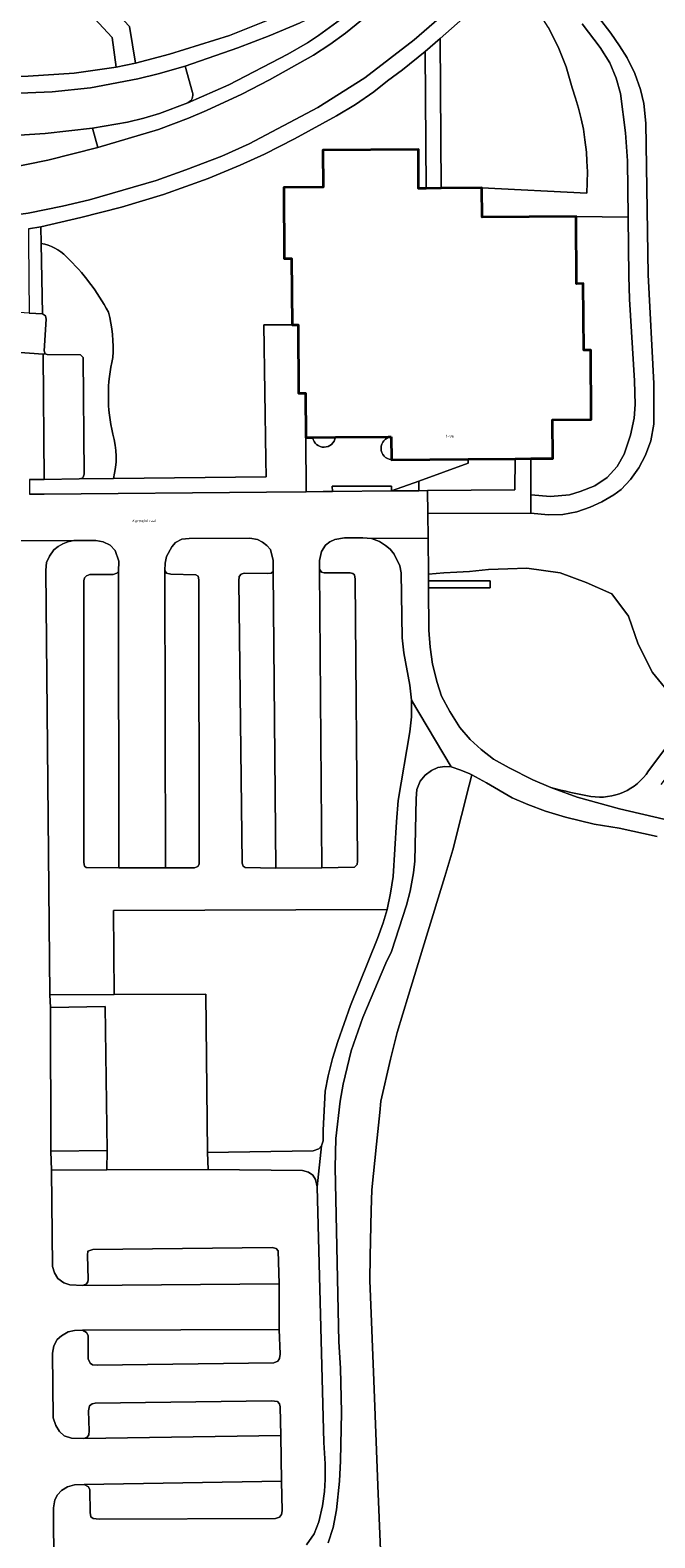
# Model space of a CAD drawing. Header units: metres. Extents: x 197700 to 204338, y 317132 to 325229.
# Tile 66 of 256: x 199010 to 199091, y 319720 to 319915. Entities that reach past the tile are written whole.
import ezdxf
from ezdxf.enums import TextEntityAlignment as Align

# ---------------------------------------------------------------- set-up
doc = ezdxf.new("R2010")
doc.units = ezdxf.units.M
for name, color, linetype, lineweight in [('B-WE-GR-BEPLANTING_CULTUUR_BODEMBEDEKKER-GV', 90, 'Continuous', 18), ('B-WE-GR-BEPLANTING_CULTUUR_BOSPLANTSOEN-GV', 90, 'Continuous', 18), ('B-WE-GR-BEPLANTING_CULTUUR_HEESTERS-GV', 90, 'Continuous', 18), ('B-WE-GR-BEPLANTING_CULTUUR_VASTE PLANTENVAK-GV', 90, 'Continuous', 18), ('B-WE-GR-BOUWLAND-GV', 80, 'Continuous', 13), ('B-WE-IE-TERREINAFSCHEIDING_KUNSTMATIG_MUUR-GV', 90, 'Continuous', 18), ('B-WE-OG-BEBOUWING-GV', 7, 'Continuous', 35), ('B-WE-OG-BEBOUWING-T18', 10, 'Continuous', 18), ('B-WE-OG-TERREIN_CULTUURSCHEIDING-GV', 7, 'Continuous', 18), ('B-WE-OG-TOPOGRAFIE-T18', 10, 'Continuous', 18), ('B-WE-VH-VERHARDING_ASFALT-GV', 252, 'Continuous', 18), ('B-WE-VH-VERHARDING_BETONSTRAATSTEEN-GV', 252, 'Continuous', 18), ('B-WE-VH-VERHARDING_FUNDERING_ZAND-GV', 7, 'Continuous', 18), ('B-WE-VH-VERHARDING_SIERBESTRATING-GV', 252, 'Continuous', 18), ('B-WE-VH-VERHARDING_STRAATBAKSTEEN-GV', 252, 'Continuous', 18), ('B-WE-VH-VERHARDING_TEGEL-GV', 252, 'Continuous', 18)]:
    doc.layers.add(name, color=color, linetype=linetype, lineweight=lineweight)
doc.styles.add('NLCS-ISO-M200-T18', font='NLCS-ISO.ttf', dxfattribs={"height": 0.36})

msp = doc.modelspace()

# ---------------------------------------------------------------- linework, layer by layer
at = {"layer": 'B-WE-GR-BEPLANTING_CULTUUR_BODEMBEDEKKER-GV'}
for points in [[(199077.176, 319915.112), (199078.447, 319912.604), (199079.484, 319909.991), (199080.279, 319907.294), (199080.696, 319905.975), (199081.114, 319904.656), (199081.419, 319903.306), (199081.724, 319901.956), (199081.913, 319900.585), (199082.116, 319898.968), (199082.177, 319897.832), (199082.25, 319896.45), (199082.207, 319895.067), (199082.163, 319893.684), (199068.609, 319894.352), (199068.638, 319890.594), (199080.772, 319890.688), (199087.514, 319890.578), (199087.434, 319897.874), (199087.168, 319901.475), (199086.546, 319906.576), (199085.987, 319908.524), (199085.128, 319910.522), (199083.919, 319912.518), (199081.555, 319915.56)], [(199055.48, 319718.318), (199055.143, 319726.698), (199054.599, 319740.264), (199054.166, 319751.057), (199054.096, 319753.179), (199054.165, 319756.318), (199054.294, 319762.23), (199054.352, 319764.911), (199054.951, 319770.789), (199055.377, 319774.866), (199055.533, 319776.351), (199056.792, 319781.791), (199057.621, 319785.242), (199059.084, 319790.059), (199061.417, 319797.651), (199063.804, 319805.377), (199064.858, 319808.83), (199065.964, 319813.255), (199066.951, 319817.201), (199067.276, 319818.504), (199067.017, 319818.641), (199065.865, 319819.136), (199064.612, 319819.531), (199063.812, 319819.578), (199062.912, 319819.474), (199062.063, 319819.07), (199061.266, 319818.467), (199060.619, 319817.713), (199060.174, 319816.611), (199060.079, 319815.46), (199059.913, 319807.354), (199059.769, 319805.852), (199059.329, 319803.499), (199058.837, 319801.696), (199056.912, 319795.685), (199056.169, 319794.181), (199053.198, 319787.164), (199051.666, 319782.855), (199050.634, 319778.548), (199050.243, 319776.345), (199049.714, 319771.54), (199049.63, 319767.788), (199050.086, 319745.267), (199050.294, 319741.864), (199050.457, 319736.108), (199050.321, 319729.852), (199050.176, 319727.248), (199049.784, 319723.544), (199049.339, 319721.241), (199048.693, 319719.287)], [(199045.891, 319719.03), (199046.889, 319720.435), (199047.486, 319721.987), (199047.981, 319724.041), (199048.228, 319725.893), (199048.325, 319727.445), (199048.32, 319729.497), (199048.164, 319732.249), (199047.29, 319765.276), (199047.085, 319766.226), (199046.733, 319766.774), (199046.181, 319767.172), (199045.379, 319767.37), (199033.174, 319767.518), (199020.069, 319767.462), (199012.916, 319767.432), (199013.07, 319754.976), (199013.323, 319754.176), (199013.726, 319753.427), (199014.529, 319752.88), (199015.281, 319752.633), (199016.982, 319752.54), (199017.431, 319752.742), (199017.63, 319752.993), (199017.679, 319753.294), (199017.565, 319756.445), (199017.613, 319756.946), (199018.262, 319757.199), (199041.471, 319757.447), (199041.972, 319757.299), (199042.223, 319757), (199042.392, 319752.748), (199042.378, 319746.853), (199042.485, 319743.65), (199042.436, 319743.099), (199042.187, 319742.748), (199041.687, 319742.547), (199018.825, 319742.25), (199018.225, 319742.298), (199017.924, 319742.498), (199017.672, 319743.048), (199017.666, 319746.051), (199017.465, 319746.451), (199016.914, 319746.751), (199015.913, 319746.699), (199015.063, 319746.547), (199014.214, 319746.044), (199013.665, 319745.542), (199013.216, 319744.741), (199013.069, 319743.79), (199013.137, 319735.431), (199013.489, 319734.431), (199013.941, 319733.68), (199014.543, 319733.081), (199015.494, 319732.783), (199017.095, 319732.736), (199017.545, 319732.937), (199017.744, 319733.237), (199017.793, 319733.738), (199017.687, 319736.341), (199017.836, 319736.992), (199018.186, 319737.243), (199018.586, 319737.344), (199041.398, 319737.641), (199042.149, 319737.543), (199042.399, 319737.243), (199042.5, 319736.843), (199042.608, 319733.139), (199042.671, 319727.233), (199042.78, 319723.429), (199042.681, 319722.929), (199042.432, 319722.577), (199041.882, 319722.426), (199019.069, 319722.329), (199018.319, 319722.427), (199018.018, 319722.627), (199017.916, 319723.178), (199017.86, 319726.131), (199017.709, 319726.53), (199017.158, 319726.83), (199015.907, 319726.777), (199015.008, 319726.525), (199014.208, 319726.023), (199013.709, 319725.471), (199013.361, 319724.82), (199013.163, 319723.819), (199013.248, 319708.052)]]:
    msp.add_lwpolyline(points, dxfattribs=at)
for points in [[(199027.587, 319844.94), (199027.788, 319844.591), (199028.339, 319844.442), (199031.591, 319844.356), (199031.892, 319844.207), (199031.994, 319843.707), (199032.003, 319806.986), (199031.854, 319806.685), (199031.405, 319806.483), (199027.653, 319806.517), (199021.651, 319806.492), (199017.399, 319806.524), (199017.198, 319806.723), (199017.096, 319807.173), (199017.088, 319843.594), (199017.186, 319843.995), (199017.435, 319844.246), (199017.885, 319844.398), (199020.886, 319844.41), (199021.386, 319844.563), (199021.585, 319844.814), (199021.629, 319846.115), (199021.172, 319847.514), (199020.519, 319848.212), (199019.618, 319848.608), (199018.666, 319848.804), (199015.815, 319848.792), (199015.015, 319848.639), (199014.366, 319848.386), (199013.767, 319848.033), (199013.219, 319847.58), (199012.672, 319846.778), (199012.276, 319845.975), (199012.18, 319844.975), (199012.718, 319790.095), (199021.006, 319790.13), (199020.96, 319801.005), (199056.339, 319801.136), (199056.78, 319803.239), (199057.12, 319805.391), (199057.54, 319812.447), (199057.779, 319815.2), (199059.29, 319824.062), (199059.482, 319826.014), (199059.473, 319828.165), (199059.264, 319830.115), (199058.496, 319834.264), (199058.288, 319836.215), (199058.152, 319844.618), (199057.998, 319845.519), (199057.24, 319847.016), (199056.737, 319847.664), (199056.135, 319848.163), (199055.333, 319848.659), (199054.33, 319849.055), (199053.18, 319849.15), (199050.829, 319849.14), (199049.579, 319848.935), (199048.93, 319848.632), (199048.382, 319848.18), (199047.834, 319847.377), (199047.589, 319846.225), (199047.594, 319845.075), (199047.846, 319844.726), (199048.197, 319844.627), (199051.548, 319844.641), (199051.899, 319844.542), (199052.1, 319844.343), (199052.202, 319843.793), (199052.51, 319807.373), (199052.461, 319806.922), (199052.113, 319806.571), (199047.911, 319806.503), (199041.959, 319806.478), (199037.957, 319806.561), (199037.706, 319806.71), (199037.604, 319807.11), (199037.147, 319843.579), (199037.194, 319844.129), (199037.443, 319844.431), (199037.842, 319844.583), (199040.845, 319844.545), (199041.344, 319844.598), (199041.593, 319844.799), (199041.587, 319846.199), (199041.231, 319847.649), (199040.779, 319848.148), (199040.226, 319848.595), (199039.574, 319848.943), (199038.574, 319849.088), (199030.72, 319849.055), (199029.77, 319848.951), (199028.972, 319848.548), (199028.473, 319847.995), (199027.779, 319846.742), (199027.632, 319845.89)], [(199020.108, 319769.964), (199019.877, 319788.574), (199012.775, 319788.444), (199012.855, 319769.883)]]:
    msp.add_lwpolyline(points, close=True, dxfattribs=at)
at = {"layer": 'B-WE-GR-BEPLANTING_CULTUUR_BOSPLANTSOEN-GV'}
msp.add_lwpolyline([(199082.092, 319918.514), (199085.261, 319914.374), (199086.419, 319912.728), (199087.376, 319911.181), (199088.385, 319909.134), (199089.095, 319907.086), (199089.553, 319905.287), (199089.814, 319902.737), (199090.098, 319883.126), (199090.859, 319869.071), (199090.832, 319863.818), (199090.441, 319861.665), (199089.749, 319859.811), (199088.906, 319858.207), (199087.812, 319856.701), (199086.617, 319855.396), (199085.669, 319854.691), (199084.123, 319853.784), (199082.625, 319853.127), (199080.877, 319852.52), (199079.077, 319852.162), (199077.177, 319852.104), (199074.925, 319852.344), (199061.619, 319852.288), (199061.644, 319849.087), (199061.679, 319844.463), (199063.69, 319844.64), (199065.342, 319844.723), (199066.995, 319844.805), (199069.474, 319845.053), (199071.953, 319845.136), (199074.432, 319845.219), (199078.729, 319844.64), (199082.076, 319843.353), (199085.422, 319841.913), (199087.571, 319839.021), (199088.81, 319835.385), (199090.669, 319831.749), (199092.611, 319829.394)], dxfattribs=at)
at = {"layer": 'B-WE-GR-BEPLANTING_CULTUUR_HEESTERS-GV'}
for points in [[(199043.364, 319955.703), (199043.368, 319954.821), (199043.336, 319950.668), (199043.139, 319950.068), (199042.539, 319949.864), (199032.484, 319949.972), (199033.185, 319927.424), (199011.271, 319927.769), (199023.03, 319915.212), (199023.802, 319910.462)], [(199023.802, 319910.462), (199028.198, 319911.632), (199035.942, 319914.065), (199041.335, 319916.189)], [(199011.576, 319887.181), (199011.737, 319878.092), (199012.138, 319877.844), (199012.24, 319877.393), (199011.958, 319873.29), (199012.109, 319872.941)], [(199012.109, 319872.941), (199012.36, 319872.842), (199016.662, 319872.81), (199017.013, 319872.46), (199017.129, 319857.353), (199017.03, 319857.002), (199016.881, 319856.852), (199016.48, 319856.749), (199020.93, 319856.797)]]:
    msp.add_lwpolyline(points, dxfattribs=at)
for points in [[(198967.669, 319911.875), (198981.721, 319910.572), (198994.572, 319909.273), (199002.9, 319908.722), (199009.903, 319908.802), (199015.853, 319909.177), (199021.303, 319909.951), (199020.786, 319913.801), (199008.774, 319926.708), (199005.623, 319926.794), (198993.732, 319926.889), (198993.752, 319932.993), (198978.696, 319933.15), (198975.654, 319933.189), (198975.574, 319927.008)], [(199074.945, 319859.375), (199074.915, 319854.695), (199077.467, 319854.506), (199079.917, 319854.717), (199081.315, 319855.123), (199083.213, 319855.882), (199084.81, 319856.938), (199086.104, 319858.345), (199086.998, 319859.95), (199087.837, 319862.405), (199088.278, 319864.608), (199088.42, 319866.36), (199088.357, 319869.412), (199087.711, 319879.965), (199087.598, 319882.966), (199087.514, 319890.578), (199080.772, 319890.688), (199080.839, 319881.986), (199081.71, 319881.993), (199081.776, 319873.409), (199082.672, 319873.416), (199082.741, 319864.418), (199077.741, 319864.38), (199077.779, 319859.397)]]:
    msp.add_lwpolyline(points, close=True, dxfattribs=at)
for points in [[(199014.857, 319885.467, 0.1595939), (199011.576, 319887.181)], [(199020.281, 319878.326, 0.0766138), (199014.857, 319885.467)], [(199020.839, 319872.431, 0.0886068), (199020.281, 319878.326)], [(199020.839, 319862.56, -0.1140716), (199020.839, 319872.431)], [(199020.93, 319856.797, 0.1365461), (199020.839, 319862.56)]]:
    msp.add_lwpolyline(points, format="xyb", dxfattribs=at)
at = {"layer": 'B-WE-GR-BEPLANTING_CULTUUR_VASTE PLANTENVAK-GV'}
for points in [[(199046.705, 319862.115, 0.8643899), (199049.647, 319862.138)], [(199056.869, 319862.193, 0.8951058), (199056.892, 319859.238)]]:
    msp.add_lwpolyline(points, format="xyb", dxfattribs=at)
for points in [[(199049.647, 319862.138), (199046.705, 319862.115)], [(199056.892, 319859.238), (199056.869, 319862.193)]]:
    msp.add_lwpolyline(points, dxfattribs=at)
msp.add_lwpolyline([(199072.894, 319859.359), (199066.834, 319859.313), (199066.834, 319858.78), (199060.45, 319856.481), (199060.46, 319855.231), (199061.557, 319855.24), (199072.861, 319855.338)], close=True, dxfattribs=at)
at = {"layer": 'B-WE-GR-BOUWLAND-GV'}
msp.add_lwpolyline([(199091.263, 319810.539), (199086.356, 319811.619), (199083.102, 319812.155), (199079.398, 319813.04), (199076.842, 319813.83), (199074.538, 319814.67), (199072.533, 319815.563), (199069.173, 319817.499), (199067.276, 319818.504), (199066.951, 319817.201), (199065.964, 319813.255), (199064.858, 319808.83), (199063.804, 319805.377), (199061.417, 319797.651), (199059.084, 319790.059), (199057.621, 319785.242), (199056.792, 319781.791), (199055.533, 319776.351), (199055.377, 319774.866), (199054.951, 319770.789), (199054.352, 319764.911), (199054.294, 319762.23), (199054.165, 319756.318), (199054.096, 319753.179), (199054.166, 319751.057), (199054.599, 319740.264), (199055.143, 319726.698), (199055.48, 319718.318)], dxfattribs=at)
at = {"layer": 'B-WE-IE-TERREINAFSCHEIDING_KUNSTMATIG_MUUR-GV'}
msp.add_lwpolyline([(199049.249, 319855.801), (199049.254, 319855.142), (199056.899, 319855.203), (199056.898, 319855.804), (199056.498, 319855.803), (199055.485, 319855.801)], close=True, dxfattribs=at)
at = {"layer": 'B-WE-OG-BEBOUWING-GV'}
msp.add_lwpolyline([(199056.869, 319862.193), (199056.892, 319859.238), (199066.834, 319859.313), (199072.894, 319859.359), (199074.945, 319859.375), (199077.779, 319859.397), (199077.741, 319864.38), (199082.741, 319864.418), (199082.672, 319873.416), (199081.776, 319873.409), (199081.71, 319881.993), (199080.839, 319881.986), (199080.772, 319890.688), (199068.638, 319890.594), (199068.609, 319894.352), (199063.332, 319894.311), (199061.388, 319894.296), (199060.415, 319894.289), (199060.376, 319899.332), (199048.028, 319899.237), (199048.065, 319894.439), (199042.965, 319894.4), (199043.035, 319885.252), (199043.98, 319885.26), (199044.046, 319876.677), (199044.817, 319876.683), (199044.885, 319867.85), (199045.761, 319867.857), (199045.805, 319862.108), (199046.705, 319862.115), (199049.647, 319862.138), (199056.487, 319862.19)], close=True, dxfattribs=at)
at = {"layer": 'B-WE-OG-TERREIN_CULTUURSCHEIDING-GV'}
for points in [[(199063.205, 319913.681), (199063.332, 319894.311), (199068.609, 319894.352), (199082.163, 319893.684), (199082.207, 319895.067), (199082.25, 319896.45), (199082.177, 319897.832), (199082.116, 319898.968), (199081.913, 319900.585), (199081.724, 319901.956), (199081.419, 319903.306), (199081.114, 319904.656), (199080.696, 319905.975), (199080.279, 319907.294), (199079.484, 319909.991), (199078.447, 319912.604), (199077.176, 319915.112), (199075.681, 319917.493), (199073.976, 319919.728), (199072.073, 319921.798), (199071.027, 319920.818), (199068.736, 319918.557)], [(199033.114, 319769.719), (199046.769, 319769.927), (199047.518, 319770.18), (199047.867, 319770.581), (199048.064, 319771.233), (199048.058, 319772.584), (199048.337, 319777.637), (199048.728, 319779.641), (199049.269, 319781.844), (199049.959, 319784.048), (199051.59, 319788.708), (199055.104, 319797.378), (199055.846, 319799.383), (199056.339, 319801.136), (199020.96, 319801.005), (199021.006, 319790.13), (199032.876, 319790.18)]]:
    msp.add_lwpolyline(points, close=True, dxfattribs=at)
for points in [[(199030.576, 319905.363), (199035.849, 319907.684), (199043.498, 319911.649), (199046.052, 319913.125), (199047.467, 319914.05), (199050.313, 319916.131), (199051.745, 319917.281), (199050.845, 319918.323), (199045.077, 319915.677), (199041.069, 319914.023), (199037.017, 319912.478), (199030.194, 319910.074)], [(199061.261, 319911.972), (199058.32, 319909.607), (199056.375, 319908.199), (199054.63, 319906.79), (199052.237, 319905.129), (199049.792, 319903.668), (199044.353, 319900.693), (199040.46, 319898.725), (199037.314, 319897.312), (199033.17, 319895.593), (199027.426, 319893.517), (199021.981, 319891.893), (199016.735, 319890.521), (199011.537, 319889.348), (199011.576, 319887.181)], [(199020.93, 319856.797), (199040.694, 319857.008), (199040.631, 319859.253), (199040.405, 319876.663), (199044.046, 319876.677), (199043.98, 319885.26), (199043.035, 319885.252), (199042.965, 319894.4), (199048.065, 319894.439), (199048.028, 319899.237), (199060.376, 319899.332), (199060.415, 319894.289), (199061.388, 319894.296), (199061.261, 319911.972)], [(199030.194, 319910.074), (199031.159, 319906.702)], [(199018.93, 319899.585), (199018.221, 319902.068), (199012.093, 319901.384), (199007.385, 319901.087), (199003.933, 319901.023), (198996.117, 319901.278)], [(198996.059, 319896.312), (198997.45, 319896.264), (199003.183, 319896.413), (199006.936, 319896.835), (199012.424, 319897.927), (199018.93, 319899.585)], [(199092.611, 319829.394), (199090.669, 319831.749), (199088.81, 319835.385), (199087.571, 319839.021), (199085.422, 319841.913), (199082.076, 319843.353), (199078.729, 319844.64), (199074.432, 319845.219), (199071.953, 319845.136), (199069.474, 319845.053), (199066.995, 319844.805), (199065.342, 319844.723), (199063.69, 319844.64), (199061.679, 319844.463), (199061.686, 319843.567), (199069.66, 319843.601), (199069.67, 319842.701), (199061.693, 319842.667), (199061.735, 319837.229), (199061.894, 319835.029), (199062.204, 319832.829), (199062.815, 319830.43), (199063.373, 319828.681), (199064.431, 319826.684), (199065.741, 319824.639), (199067.098, 319823.094), (199068.504, 319821.799), (199070.111, 319820.555), (199072.117, 319819.413), (199075.175, 319817.875), (199077.515, 319816.89)], [(199090.145, 319819.031), (199096.511, 319827.418)]]:
    msp.add_lwpolyline(points, dxfattribs=at)
for points in [[(199031.159, 319906.702, -0.3688277), (199030.576, 319905.363)], [(199011.576, 319887.181, -0.1595939), (199014.857, 319885.467)], [(199014.857, 319885.467, -0.0766138), (199020.281, 319878.326)], [(199020.281, 319878.326, -0.0886068), (199020.839, 319872.431)], [(199020.839, 319872.431, 0.1140716), (199020.839, 319862.56)], [(199020.839, 319862.56, -0.1365461), (199020.93, 319856.797)], [(199082.702, 319815.734, 0.2970378), (199090.145, 319819.031)], [(199077.515, 319816.89, 0.0245327), (199082.702, 319815.734)]]:
    msp.add_lwpolyline(points, format="xyb", dxfattribs=at)
at = {"layer": 'B-WE-VH-VERHARDING_ASFALT-GV'}
for points in [[(198957.974, 319893.684), (198995.651, 319890.162), (198997.752, 319890.099), (199002.58, 319890.261), (199005.73, 319890.524), (199009.88, 319891.092), (199014.328, 319892.011), (199017.825, 319892.826), (199026.469, 319895.314), (199030.314, 319896.681), (199034.958, 319898.452), (199038.503, 319900.068), (199047.386, 319904.759), (199053.473, 319908.587), (199059.854, 319913.517), (199065.665, 319918.538)], [(199054.862, 319917.549), (199050.958, 319914.377), (199048.932, 319912.892), (199046.827, 319911.536), (199041.138, 319908.312), (199037.541, 319906.481), (199032.964, 319904.361), (199030.644, 319903.371), (199026.769, 319901.907), (199018.93, 319899.585), (199012.424, 319897.927), (199006.936, 319896.835)], [(199081.555, 319915.56), (199083.919, 319912.518), (199085.128, 319910.522), (199085.987, 319908.524), (199086.546, 319906.576), (199087.168, 319901.475), (199087.434, 319897.874), (199087.514, 319890.578), (199087.598, 319882.966), (199087.711, 319879.965), (199088.357, 319869.412), (199088.42, 319866.36), (199088.278, 319864.608), (199087.837, 319862.405), (199086.998, 319859.95), (199086.104, 319858.345), (199084.81, 319856.938), (199083.213, 319855.882), (199081.315, 319855.123), (199079.917, 319854.717), (199077.467, 319854.506), (199074.915, 319854.695), (199074.925, 319852.344), (199077.177, 319852.104), (199079.077, 319852.162), (199080.877, 319852.52), (199082.625, 319853.127), (199084.123, 319853.784), (199085.669, 319854.691), (199086.617, 319855.396), (199087.812, 319856.701), (199088.906, 319858.207), (199089.749, 319859.811), (199090.441, 319861.665), (199090.832, 319863.818), (199090.859, 319869.071), (199090.098, 319883.126), (199089.814, 319902.737), (199089.553, 319905.287), (199089.095, 319907.086), (199088.385, 319909.134), (199087.376, 319911.181), (199086.419, 319912.728), (199085.261, 319914.374), (199082.092, 319918.514)], [(199031.159, 319906.702), (199030.194, 319910.074), (199026.715, 319909.093), (199024.083, 319908.444), (199017.963, 319907.285), (199013.013, 319906.764), (199006.712, 319906.537), (198997.165, 319906.961), (198988.915, 319907.843), (198935.972, 319912.793), (198935.525, 319912.605), (198934.992, 319911.877), (198937.554, 319905.168)], [(198938.823, 319904.748), (198940.542, 319905.43), (198941.75, 319905.727), (198942.981, 319905.907), (198944.159, 319905.958), (198957.012, 319904.791), (198958.744, 319904.634), (198962.843, 319904.257), (198967.04, 319903.88), (198976.444, 319903.036), (198985.141, 319902.183), (198990.244, 319901.683), (198994.995, 319901.315), (198996.117, 319901.278), (199003.933, 319901.023), (199007.385, 319901.087), (199012.093, 319901.384), (199018.221, 319902.068), (199022.768, 319902.851), (199024.846, 319903.373), (199026.898, 319903.992), (199030.576, 319905.363)], [(199010.078, 319856.672), (199011.979, 319856.68), (199011.859, 319872.89), (198987.01, 319874.706)], [(199006.161, 319848.751), (199015.815, 319848.792), (199018.666, 319848.804), (199019.618, 319848.608), (199020.519, 319848.212), (199021.172, 319847.514), (199021.629, 319846.115), (199021.585, 319844.814), (199021.651, 319806.492), (199027.653, 319806.517), (199027.587, 319844.94), (199027.632, 319845.89), (199027.779, 319846.742), (199028.473, 319847.995), (199028.972, 319848.548), (199029.77, 319848.951), (199030.72, 319849.055), (199038.574, 319849.088), (199039.574, 319848.943), (199040.226, 319848.595), (199040.779, 319848.148), (199041.231, 319847.649), (199041.587, 319846.199), (199041.593, 319844.799), (199041.959, 319806.478), (199047.911, 319806.503), (199047.594, 319845.075), (199047.589, 319846.225), (199047.834, 319847.377), (199048.382, 319848.18), (199048.93, 319848.632), (199049.579, 319848.935), (199050.829, 319849.14), (199053.18, 319849.15), (199054.33, 319849.055), (199061.644, 319849.087), (199061.619, 319852.288), (199061.557, 319855.24), (199060.46, 319855.231), (199056.899, 319855.203), (199049.254, 319855.142), (199048.052, 319855.132), (199045.883, 319855.108), (199040.749, 319855.051), (199011.988, 319854.779), (199010.087, 319854.771)], [(199017.095, 319732.736), (199015.494, 319732.783), (199014.543, 319733.081), (199013.941, 319733.68), (199013.489, 319734.431), (199013.137, 319735.431), (199013.069, 319743.79), (199013.216, 319744.741), (199013.665, 319745.542), (199014.214, 319746.044), (199015.063, 319746.547), (199015.913, 319746.699), (199016.914, 319746.751), (199042.378, 319746.853), (199042.392, 319752.748), (199016.982, 319752.54), (199015.281, 319752.633), (199014.529, 319752.88), (199013.726, 319753.427), (199013.323, 319754.176), (199013.07, 319754.976), (199012.916, 319767.432), (199012.855, 319769.883), (199012.775, 319788.444), (199012.718, 319790.095), (199012.18, 319844.975), (199012.276, 319845.975), (199012.672, 319846.778), (199013.219, 319847.58), (199013.767, 319848.033), (199014.366, 319848.386), (199015.015, 319848.639), (199015.815, 319848.792), (199006.161, 319848.751)], [(199061.693, 319842.667), (199061.686, 319843.567), (199061.679, 319844.463), (199061.644, 319849.087), (199054.33, 319849.055), (199055.333, 319848.659), (199056.135, 319848.163), (199056.737, 319847.664), (199057.24, 319847.016), (199057.998, 319845.519), (199058.152, 319844.618), (199058.288, 319836.215), (199058.496, 319834.264), (199059.264, 319830.115), (199059.473, 319828.165), (199064.612, 319819.531), (199065.865, 319819.136), (199067.017, 319818.641), (199067.276, 319818.504), (199069.173, 319817.499), (199072.533, 319815.563), (199074.538, 319814.67), (199076.842, 319813.83), (199079.398, 319813.04), (199083.102, 319812.155), (199086.356, 319811.619), (199091.263, 319810.539)], [(199091.791, 319817.276), (199099.678, 319827.73), (199113.451, 319843.408), (199110.275, 319844.606), (199096.685, 319827.647), (199096.511, 319827.418), (199090.145, 319819.031)], [(199092.131, 319812.803), (199086.409, 319814.109), (199080.936, 319815.648), (199077.881, 319816.736), (199077.515, 319816.89), (199075.175, 319817.875), (199072.117, 319819.413), (199070.111, 319820.555), (199068.504, 319821.799), (199067.098, 319823.094), (199065.741, 319824.639), (199064.431, 319826.684), (199063.373, 319828.681), (199062.815, 319830.43), (199062.204, 319832.829), (199061.894, 319835.029), (199061.735, 319837.229), (199061.693, 319842.667)], [(199048.693, 319719.287), (199049.339, 319721.241), (199049.784, 319723.544), (199050.176, 319727.248), (199050.321, 319729.852), (199050.457, 319736.108), (199050.294, 319741.864), (199050.086, 319745.267), (199049.63, 319767.788), (199049.714, 319771.54), (199050.243, 319776.345), (199050.634, 319778.548), (199051.666, 319782.855), (199053.198, 319787.164), (199056.169, 319794.181), (199056.912, 319795.685), (199058.837, 319801.696), (199059.329, 319803.499), (199059.769, 319805.852), (199059.913, 319807.354), (199060.079, 319815.46), (199060.174, 319816.611), (199060.619, 319817.713), (199061.266, 319818.467), (199062.063, 319819.07), (199062.912, 319819.474), (199063.812, 319819.578), (199064.612, 319819.531), (199059.473, 319828.165), (199059.482, 319826.014), (199059.29, 319824.062), (199057.779, 319815.2), (199057.54, 319812.447), (199057.12, 319805.391), (199056.78, 319803.239), (199056.339, 319801.136), (199055.846, 319799.383), (199055.104, 319797.378), (199051.59, 319788.708), (199049.959, 319784.048), (199049.269, 319781.844), (199048.728, 319779.641), (199048.337, 319777.637), (199048.058, 319772.584), (199048.064, 319771.233), (199047.867, 319770.581), (199047.29, 319765.276), (199048.164, 319732.249), (199048.32, 319729.497), (199048.325, 319727.445), (199048.228, 319725.893), (199047.981, 319724.041), (199047.486, 319721.987), (199046.889, 319720.435), (199045.891, 319719.03)], [(199077.515, 319816.89), (199077.881, 319816.736), (199080.936, 319815.648), (199086.409, 319814.109)], [(199086.409, 319814.109), (199092.131, 319812.803)], [(199009.359, 319701.837), (199010.558, 319702.59), (199011.676, 319703.649), (199012.355, 319704.446), (199012.903, 319705.498), (199013.151, 319706.4), (199013.25, 319707.151), (199013.248, 319708.052), (199013.163, 319723.819), (199013.361, 319724.82), (199013.709, 319725.471), (199014.208, 319726.023), (199015.008, 319726.525), (199015.907, 319726.777), (199017.158, 319726.83), (199042.671, 319727.233), (199042.608, 319733.139), (199017.095, 319732.736)]]:
    msp.add_lwpolyline(points, dxfattribs=at)
for points in [[(199030.576, 319905.363, 0.3688277), (199031.159, 319906.702)], [(199090.145, 319819.031, -0.2970378), (199082.702, 319815.734)], [(199082.702, 319815.734, -0.0245327), (199077.515, 319816.89)]]:
    msp.add_lwpolyline(points, format="xyb", dxfattribs=at)
msp.add_lwpolyline([(199047.29, 319765.276), (199047.867, 319770.581), (199047.518, 319770.18), (199046.769, 319769.927), (199033.114, 319769.719), (199033.174, 319767.518), (199045.379, 319767.37), (199046.181, 319767.172), (199046.733, 319766.774), (199047.085, 319766.226)], close=True, dxfattribs=at)
at = {"layer": 'B-WE-VH-VERHARDING_BETONSTRAATSTEEN-GV'}
for points in [[(199061.261, 319911.972), (199061.388, 319894.296), (199063.332, 319894.311), (199063.205, 319913.681)], [(199011.737, 319878.092), (199010.035, 319878.185), (198981.238, 319880.094), (198954.288, 319881.755), (198952.788, 319881.764), (198952.486, 319881.465), (198952.432, 319881.218), (198952.345, 319879.737), (198952.177, 319876.867), (198987.01, 319874.706), (199011.859, 319872.89), (199012.109, 319872.941), (199011.958, 319873.29), (199012.24, 319877.393), (199012.138, 319877.844)], [(199016.48, 319856.749), (199016.881, 319856.852), (199017.03, 319857.002), (199017.129, 319857.353), (199017.013, 319872.46), (199016.662, 319872.81), (199012.36, 319872.842), (199012.109, 319872.941), (199011.859, 319872.89), (199011.979, 319856.68)], [(199021.585, 319844.814), (199021.386, 319844.563), (199020.886, 319844.41), (199017.885, 319844.398), (199017.435, 319844.246), (199017.186, 319843.995), (199017.088, 319843.594), (199017.096, 319807.173), (199017.198, 319806.723), (199017.399, 319806.524), (199021.651, 319806.492)], [(199027.653, 319806.517), (199031.405, 319806.483), (199031.854, 319806.685), (199032.003, 319806.986), (199031.994, 319843.707), (199031.892, 319844.207), (199031.591, 319844.356), (199028.339, 319844.442), (199027.788, 319844.591), (199027.587, 319844.94)], [(199041.593, 319844.799), (199041.344, 319844.598), (199040.845, 319844.545), (199037.842, 319844.583), (199037.443, 319844.431), (199037.194, 319844.129), (199037.147, 319843.579), (199037.604, 319807.11), (199037.706, 319806.71), (199037.957, 319806.561), (199041.959, 319806.478)], [(199047.594, 319845.075), (199047.911, 319806.503), (199052.113, 319806.571), (199052.461, 319806.922), (199052.51, 319807.373), (199052.202, 319843.793), (199052.1, 319844.343), (199051.899, 319844.542), (199051.548, 319844.641), (199048.197, 319844.627), (199047.846, 319844.726)], [(199016.982, 319752.54), (199042.392, 319752.748), (199042.223, 319757), (199041.972, 319757.299), (199041.471, 319757.447), (199018.262, 319757.199), (199017.613, 319756.946), (199017.565, 319756.445), (199017.679, 319753.294), (199017.63, 319752.993), (199017.431, 319752.742)], [(199016.914, 319746.751), (199017.465, 319746.451), (199017.666, 319746.051), (199017.672, 319743.048), (199017.924, 319742.498), (199018.225, 319742.298), (199018.825, 319742.25), (199041.687, 319742.547), (199042.187, 319742.748), (199042.436, 319743.099), (199042.485, 319743.65), (199042.378, 319746.853)], [(199042.608, 319733.139), (199042.5, 319736.843), (199042.399, 319737.243), (199042.149, 319737.543), (199041.398, 319737.641), (199018.586, 319737.344), (199018.186, 319737.243), (199017.836, 319736.992), (199017.687, 319736.341), (199017.793, 319733.738), (199017.744, 319733.237), (199017.545, 319732.937), (199017.095, 319732.736)], [(199017.158, 319726.83), (199017.709, 319726.53), (199017.86, 319726.131), (199017.916, 319723.178), (199018.018, 319722.627), (199018.319, 319722.427), (199019.069, 319722.329), (199041.882, 319722.426), (199042.432, 319722.577), (199042.681, 319722.929), (199042.78, 319723.429), (199042.671, 319727.233)]]:
    msp.add_lwpolyline(points, close=True, dxfattribs=at)
at = {"layer": 'B-WE-VH-VERHARDING_FUNDERING_ZAND-GV'}
msp.add_lwpolyline([(199021.303, 319909.951), (199023.802, 319910.462), (199023.03, 319915.212), (199011.271, 319927.769), (199008.774, 319926.708), (199020.786, 319913.801)], close=True, dxfattribs=at)
at = {"layer": 'B-WE-VH-VERHARDING_SIERBESTRATING-GV'}
msp.add_lwpolyline([(199044.046, 319876.677), (199040.405, 319876.663), (199040.631, 319859.253), (199040.694, 319857.008), (199020.93, 319856.797), (199016.48, 319856.749), (199011.979, 319856.68), (199010.078, 319856.672), (199010.087, 319854.771), (199011.988, 319854.779), (199040.749, 319855.051), (199045.883, 319855.108), (199045.805, 319862.108), (199045.761, 319867.857), (199044.885, 319867.85), (199044.817, 319876.683)], close=True, dxfattribs=at)
for points in [[(199046.705, 319862.115), (199045.805, 319862.108), (199045.883, 319855.108), (199048.052, 319855.132)], [(199056.869, 319862.193), (199056.487, 319862.19), (199049.647, 319862.138)], [(199048.052, 319855.132), (199049.254, 319855.142), (199049.249, 319855.801), (199055.485, 319855.801), (199056.498, 319855.803), (199056.898, 319855.804), (199056.899, 319855.203), (199060.45, 319856.481), (199066.834, 319858.78), (199066.834, 319859.313), (199056.892, 319859.238)]]:
    msp.add_lwpolyline(points, dxfattribs=at)
for points in [[(199049.647, 319862.138, -0.8643899), (199046.705, 319862.115)], [(199056.892, 319859.238, -0.8951058), (199056.869, 319862.193)]]:
    msp.add_lwpolyline(points, format="xyb", dxfattribs=at)
at = {"layer": 'B-WE-VH-VERHARDING_STRAATBAKSTEEN-GV'}
msp.add_lwpolyline([(199060.45, 319856.481), (199056.899, 319855.203), (199060.46, 319855.231)], close=True, dxfattribs=at)
at = {"layer": 'B-WE-VH-VERHARDING_TEGEL-GV'}
for points in [[(199065.665, 319918.538), (199059.854, 319913.517), (199053.473, 319908.587), (199047.386, 319904.759), (199038.503, 319900.068), (199034.958, 319898.452), (199030.314, 319896.681), (199026.469, 319895.314), (199017.825, 319892.826), (199014.328, 319892.011), (199009.88, 319891.092), (199005.73, 319890.524), (199002.58, 319890.261), (198997.752, 319890.099), (198995.651, 319890.162), (198957.974, 319893.684)], [(199011.537, 319889.348), (199016.735, 319890.521), (199021.981, 319891.893), (199027.426, 319893.517), (199033.17, 319895.593), (199037.314, 319897.312), (199040.46, 319898.725), (199044.353, 319900.693), (199049.792, 319903.668), (199052.237, 319905.129), (199054.63, 319906.79), (199056.375, 319908.199), (199058.32, 319909.607), (199061.261, 319911.972), (199063.205, 319913.681), (199068.736, 319918.557)], [(199050.313, 319916.131), (199047.467, 319914.05), (199046.052, 319913.125), (199043.498, 319911.649), (199035.849, 319907.684), (199030.576, 319905.363), (199026.898, 319903.992), (199024.846, 319903.373), (199022.768, 319902.851), (199018.221, 319902.068), (199018.93, 319899.585), (199026.769, 319901.907), (199030.644, 319903.371), (199032.964, 319904.361), (199037.541, 319906.481), (199041.138, 319908.312), (199046.827, 319911.536), (199048.932, 319912.892), (199050.958, 319914.377), (199054.862, 319917.549)], [(198967.669, 319911.875), (198964.87, 319912.237), (198945.067, 319914.162), (198934.466, 319915.103), (198933.421, 319912.289), (198936.907, 319903.156), (198938.085, 319903.639), (198937.554, 319905.168), (198934.992, 319911.877), (198935.525, 319912.605), (198935.972, 319912.793), (198988.915, 319907.843), (198997.165, 319906.961), (199006.712, 319906.537), (199013.013, 319906.764), (199017.963, 319907.285), (199024.083, 319908.444), (199026.715, 319909.093), (199030.194, 319910.074), (199037.017, 319912.478), (199041.069, 319914.023), (199045.077, 319915.677)], [(199041.335, 319916.189), (199035.942, 319914.065), (199028.198, 319911.632), (199023.802, 319910.462), (199021.303, 319909.951), (199015.853, 319909.177), (199009.903, 319908.802), (199002.9, 319908.722), (198994.572, 319909.273), (198981.721, 319910.572), (198967.669, 319911.875)], [(199009.938, 319889.091), (199011.537, 319889.348)]]:
    msp.add_lwpolyline(points, dxfattribs=at)
for points in [[(199010.035, 319878.185), (199011.737, 319878.092), (199011.576, 319887.181), (199011.537, 319889.348), (199009.938, 319889.091), (199009.953, 319887.435)], [(199074.915, 319854.695), (199074.945, 319859.375), (199072.894, 319859.359), (199072.861, 319855.338), (199061.557, 319855.24), (199061.619, 319852.288), (199074.925, 319852.344)], [(199061.693, 319842.667), (199069.67, 319842.701), (199069.66, 319843.601), (199061.686, 319843.567)], [(199012.775, 319788.444), (199019.877, 319788.574), (199020.108, 319769.964), (199020.069, 319767.462), (199033.174, 319767.518), (199033.114, 319769.719), (199032.876, 319790.18), (199021.006, 319790.13), (199012.718, 319790.095)], [(199012.855, 319769.883), (199012.916, 319767.432), (199020.069, 319767.462), (199020.108, 319769.964)]]:
    msp.add_lwpolyline(points, close=True, dxfattribs=at)

# ---------------------------------------------------------------- texts
at = {"layer": 'B-WE-OG-BEBOUWING-T18', "style": 'NLCS-ISO-M200-T18'}
msp.add_text('1-96', height=0.36, rotation=358.9, dxfattribs=at).set_placement((199064.463, 319862.275), align=Align.MIDDLE)
at = {"layer": 'B-WE-OG-TOPOGRAFIE-T18', "style": 'NLCS-ISO-M200-T18'}
msp.add_text('Karmelstraat', height=0.36, rotation=0.2, dxfattribs=at).set_placement((199024.936, 319851.347), align=Align.MIDDLE)

doc.saveas('drawing.dxf')
